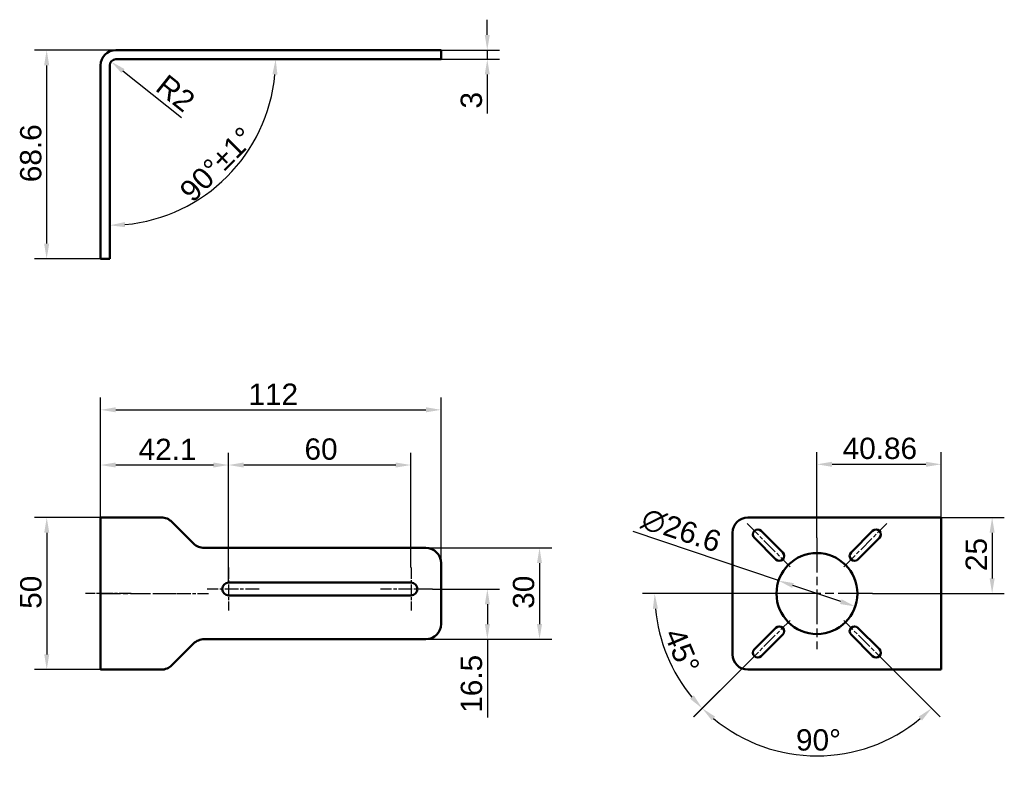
# Model space of a CAD drawing. Header units: millimetres. Extents: x 15 to 339, y 35 to 281.
import ezdxf

# ---------------------------------------------------------------- set-up
doc = ezdxf.new("R2010")
doc.units = ezdxf.units.MM
doc.header["$LTSCALE"] = 2
doc.linetypes.add('CHAIN', pattern=[0.3543, 0.2362, -0.0295, 0.0591, -0.0295])
for name, color, linetype, lineweight, true_color in [('Bemaßungen(DIN)', 179, 'Continuous', 25, 0x262659), ('Mittellinie(DIN)', 179, 'CHAIN', 25, 0x262659), ('Mittelpunktmarkierung(DIN)', 179, 'Continuous', 25, 0x262659), ('Sichtbare Kanten(DIN)', 179, 'Continuous', 50, 0x262659)]:
    doc.layers.add(name, color=color, linetype=linetype, lineweight=lineweight, true_color=true_color)
doc.styles.add('STANDARD-BSI~0', font='arial.ttf')
doc.dimstyles.new('Katalogzeichnungen', dxfattribs={"dimscale": 2, "dimtxt": 3.5, "dimasz": 2.5, "dimexe": 2, "dimexo": 0, "dimgap": 0.8, "dimtad": 1, "dimrnd": 1e-08, "dimdsep": 46, "dimtxsty": 'STANDARD-BSI~0', "dimcen": 0.09, "dimdle": 10, "dimclrd": 250, "dimclre": 250, "dimclrt": 250, "dimazin": 2, "dimtfac": 1, "dimtmove": 0, "dimatfit": 3, "dimfxl": 1, "dimtolj": 1, "dimtzin": 0, "dimlwd": 25, "dimlwe": 25, "dimarcsym": 0})
doc.dimstyles.new('STANDARD-DIN', dxfattribs={"dimscale": 2, "dimtxt": 3.5, "dimasz": 2.5, "dimexe": 3.175, "dimexo": 0, "dimgap": 0.8, "dimtad": 1, "dimrnd": 1e-08, "dimtxsty": 'STANDARD-BSI~0', "dimcen": 0.09, "dimdle": 10, "dimclrd": 250, "dimclre": 250, "dimclrt": 250, "dimazin": 2, "dimtfac": 1, "dimtmove": 0, "dimatfit": 3, "dimfxl": 1, "dimtolj": 1, "dimtzin": 0, "dimlwd": 25, "dimlwe": 25, "dimarcsym": 0})

# ---------------------------------------------------------------- blocks, each defined once
blk = doc.blocks.new('*D4')
at = {"layer": 'Bemaßungen(DIN)', "color": 250, "linetype": 'Continuous', "lineweight": 25, "true_color": 0x3f3f3f, "transparency": 16777216}
for p, q in [((83.54, 95.72), (83.54, 138.37)), ((143.54, 100.72), (143.54, 138.37)), ((138.54, 134.37), (88.54, 134.37))]:
    blk.add_line(p, q, dxfattribs=at)
at = {"layer": 'Bemaßungen(DIN)', "color": 250, "linetype": 'Continuous', "true_color": 0x3f3f3f, "transparency": 16777216}
for points in [[(88.54, 135.2), (88.54, 133.54), (83.54, 134.37)], [(138.54, 135.2), (138.54, 133.54), (143.54, 134.37)]]:
    blk.add_solid(points, dxfattribs=at)
at = {"layer": 'Defpoints', "color": 0, "linetype": 'Continuous', "transparency": 16777216}
for p in [(83.54, 134.37), (143.54, 100.72), (83.54, 95.72)]:
    blk.add_point(p, dxfattribs=at)
at = {"layer": 'Bemaßungen(DIN)', "color": 250, "linetype": 'Continuous', "lineweight": 25, "true_color": 0x3f3f3f, "transparency": 16777216, "insert": (108.52, 143.12), "char_height": 7, "attachment_point": 1, "style": 'STANDARD-BSI~0'}
blk.add_mtext('\\A1;60', dxfattribs=at)
blk = doc.blocks.new('*D5')
at = {"layer": 'Bemaßungen(DIN)', "color": 250, "linetype": 'Continuous', "lineweight": 25, "true_color": 0x3f3f3f, "transparency": 16777216}
for p, q in [((41.44, 117.12), (41.44, 138.37)), ((83.54, 100.72), (83.54, 138.37)), ((78.54, 134.37), (46.44, 134.37))]:
    blk.add_line(p, q, dxfattribs=at)
at = {"layer": 'Bemaßungen(DIN)', "color": 250, "linetype": 'Continuous', "true_color": 0x3f3f3f, "transparency": 16777216}
for points in [[(46.44, 135.2), (46.44, 133.54), (41.44, 134.37)], [(78.54, 135.2), (78.54, 133.54), (83.54, 134.37)]]:
    blk.add_solid(points, dxfattribs=at)
at = {"layer": 'Defpoints', "color": 0, "linetype": 'Continuous', "transparency": 16777216}
for p in [(41.44, 134.37), (41.44, 117.12), (83.54, 100.72)]:
    blk.add_point(p, dxfattribs=at)
at = {"layer": 'Bemaßungen(DIN)', "color": 250, "linetype": 'Continuous', "lineweight": 25, "true_color": 0x3f3f3f, "transparency": 16777216, "insert": (53.94, 143), "char_height": 7, "attachment_point": 1, "style": 'STANDARD-BSI~0'}
blk.add_mtext('\\A1;42.1', dxfattribs=at)
blk = doc.blocks.new('*D6')
at = {"layer": 'Bemaßungen(DIN)', "color": 250, "linetype": 'Continuous', "lineweight": 25, "true_color": 0x3f3f3f, "transparency": 16777216}
for p, q in [((41.44, 117.12), (41.44, 156.51)), ((153.44, 102.12), (153.44, 156.51)), ((46.44, 152.51), (148.44, 152.51))]:
    blk.add_line(p, q, dxfattribs=at)
at = {"layer": 'Bemaßungen(DIN)', "color": 250, "linetype": 'Continuous', "true_color": 0x3f3f3f, "transparency": 16777216}
for points in [[(46.44, 153.35), (46.44, 151.68), (41.44, 152.51)], [(148.44, 153.35), (148.44, 151.68), (153.44, 152.51)]]:
    blk.add_solid(points, dxfattribs=at)
at = {"layer": 'Defpoints', "color": 0, "linetype": 'Continuous', "transparency": 16777216}
for p in [(153.44, 152.51), (41.44, 117.12), (153.44, 102.12)]:
    blk.add_point(p, dxfattribs=at)
at = {"layer": 'Bemaßungen(DIN)', "color": 250, "linetype": 'Continuous', "lineweight": 25, "true_color": 0x3f3f3f, "transparency": 16777216, "insert": (90.08, 161.14), "char_height": 7, "attachment_point": 1, "style": 'STANDARD-BSI~0'}
blk.add_mtext('\\A1;112', dxfattribs=at)
blk = doc.blocks.new('*D7')
at = {"layer": 'Bemaßungen(DIN)', "color": 250, "linetype": 'Continuous', "lineweight": 25, "true_color": 0x3f3f3f, "transparency": 16777216}
for p, q in [((168.63, 275.73), (168.63, 280.73)), ((148.44, 270.73), (172.63, 270.73)), ((168.63, 270.73), (168.63, 267.73)), ((148.44, 267.73), (172.63, 267.73)), ((168.63, 262.73), (168.63, 249.94))]:
    blk.add_line(p, q, dxfattribs=at)
at = {"layer": 'Bemaßungen(DIN)', "color": 250, "linetype": 'Continuous', "true_color": 0x3f3f3f, "transparency": 16777216}
for points in [[(167.8, 275.73), (169.47, 275.73), (168.63, 270.73)], [(167.8, 262.73), (169.47, 262.73), (168.63, 267.73)]]:
    blk.add_solid(points, dxfattribs=at)
at = {"layer": 'Defpoints', "color": 0, "linetype": 'Continuous', "transparency": 16777216}
for p in [(148.44, 270.73), (148.44, 267.73), (168.63, 267.73)]:
    blk.add_point(p, dxfattribs=at)
at = {"layer": 'Bemaßungen(DIN)', "color": 250, "linetype": 'Continuous', "lineweight": 25, "true_color": 0x3f3f3f, "transparency": 16777216, "insert": (159.88, 251.54), "char_height": 7, "attachment_point": 1, "rotation": 90, "style": 'STANDARD-BSI~0'}
blk.add_mtext('\\A1;3', dxfattribs=at)
blk = doc.blocks.new('*D8')
at = {"layer": 'Bemaßungen(DIN)', "color": 250, "linetype": 'Continuous', "lineweight": 25, "true_color": 0x3f3f3f, "transparency": 16777216}
for p, q in [((46.44, 270.73), (19.69, 270.73)), ((23.69, 265.73), (23.69, 207.13)), ((41.44, 202.13), (19.69, 202.13))]:
    blk.add_line(p, q, dxfattribs=at)
at = {"layer": 'Bemaßungen(DIN)', "color": 250, "linetype": 'Continuous', "true_color": 0x3f3f3f, "transparency": 16777216}
for points in [[(22.86, 265.73), (24.53, 265.73), (23.69, 270.73)], [(22.86, 207.13), (24.53, 207.13), (23.69, 202.13)]]:
    blk.add_solid(points, dxfattribs=at)
at = {"layer": 'Defpoints', "color": 0, "linetype": 'Continuous', "transparency": 16777216}
for p in [(46.44, 270.73), (23.69, 202.13), (41.44, 202.13)]:
    blk.add_point(p, dxfattribs=at)
at = {"layer": 'Bemaßungen(DIN)', "color": 250, "linetype": 'Continuous', "lineweight": 25, "true_color": 0x3f3f3f, "transparency": 16777216, "insert": (14.94, 227.32), "char_height": 7, "attachment_point": 1, "rotation": 90, "style": 'STANDARD-BSI~0'}
blk.add_mtext('\\A1;68.6', dxfattribs=at)
blk = doc.blocks.new('*D9')
at = {"layer": 'Bemaßungen(DIN)', "color": 250, "linetype": 'Continuous', "lineweight": 25, "true_color": 0x3f3f3f, "transparency": 16777216}
for p, q in [((46.44, 117.12), (19.72, 117.12)), ((23.72, 112.12), (23.72, 72.12)), ((46.44, 67.12), (19.72, 67.12))]:
    blk.add_line(p, q, dxfattribs=at)
at = {"layer": 'Bemaßungen(DIN)', "color": 250, "linetype": 'Continuous', "true_color": 0x3f3f3f, "transparency": 16777216}
for points in [[(22.89, 112.12), (24.55, 112.12), (23.72, 117.12)], [(22.89, 72.12), (24.55, 72.12), (23.72, 67.12)]]:
    blk.add_solid(points, dxfattribs=at)
at = {"layer": 'Defpoints', "color": 0, "linetype": 'Continuous', "transparency": 16777216}
for p in [(46.44, 117.12), (23.72, 67.12), (46.44, 67.12)]:
    blk.add_point(p, dxfattribs=at)
at = {"layer": 'Bemaßungen(DIN)', "color": 250, "linetype": 'Continuous', "lineweight": 25, "true_color": 0x3f3f3f, "transparency": 16777216, "insert": (14.97, 87.12), "char_height": 7, "attachment_point": 1, "rotation": 90, "style": 'STANDARD-BSI~0'}
blk.add_mtext('\\A1;50', dxfattribs=at)
blk = doc.blocks.new('*D10')
at = {"layer": 'Bemaßungen(DIN)', "color": 250, "linetype": 'Continuous', "lineweight": 25, "true_color": 0x3f3f3f, "transparency": 16777216}
for p, q in [((148.44, 107.12), (189.82, 107.12)), ((185.82, 102.12), (185.82, 82.12)), ((148.44, 77.12), (189.82, 77.12))]:
    blk.add_line(p, q, dxfattribs=at)
at = {"layer": 'Bemaßungen(DIN)', "color": 250, "linetype": 'Continuous', "true_color": 0x3f3f3f, "transparency": 16777216}
for points in [[(184.98, 102.12), (186.65, 102.12), (185.82, 107.12)], [(184.98, 82.12), (186.65, 82.12), (185.82, 77.12)]]:
    blk.add_solid(points, dxfattribs=at)
at = {"layer": 'Defpoints', "color": 0, "linetype": 'Continuous', "transparency": 16777216}
for p in [(148.44, 107.12), (148.44, 77.12), (185.82, 77.12)]:
    blk.add_point(p, dxfattribs=at)
at = {"layer": 'Bemaßungen(DIN)', "color": 250, "linetype": 'Continuous', "lineweight": 25, "true_color": 0x3f3f3f, "transparency": 16777216, "insert": (177.06, 87.13), "char_height": 7, "attachment_point": 1, "rotation": 90, "style": 'STANDARD-BSI~0'}
blk.add_mtext('\\A1;30', dxfattribs=at)
blk = doc.blocks.new('*D11')
at = {"layer": 'Bemaßungen(DIN)', "color": 250, "linetype": 'Continuous', "lineweight": 25, "true_color": 0x3f3f3f, "transparency": 16777216}
for p, q in [((150.64, 93.62), (172.66, 93.62)), ((168.66, 88.62), (168.66, 82.12)), ((148.44, 77.12), (172.66, 77.12)), ((168.66, 77.12), (168.66, 51.35))]:
    blk.add_line(p, q, dxfattribs=at)
at = {"layer": 'Bemaßungen(DIN)', "color": 250, "linetype": 'Continuous', "true_color": 0x3f3f3f, "transparency": 16777216}
for points in [[(167.83, 88.62), (169.49, 88.62), (168.66, 93.62)], [(167.83, 82.12), (169.49, 82.12), (168.66, 77.12)]]:
    blk.add_solid(points, dxfattribs=at)
at = {"layer": 'Defpoints', "color": 0, "linetype": 'Continuous', "transparency": 16777216}
for p in [(150.64, 93.62), (168.66, 93.62), (148.44, 77.12)]:
    blk.add_point(p, dxfattribs=at)
at = {"layer": 'Bemaßungen(DIN)', "color": 250, "linetype": 'Continuous', "lineweight": 25, "true_color": 0x3f3f3f, "transparency": 16777216, "insert": (159.91, 52.95), "char_height": 7, "attachment_point": 1, "rotation": 90, "style": 'STANDARD-BSI~0'}
blk.add_mtext('\\A1;16.5', dxfattribs=at)
blk = doc.blocks.new('*D12')
at = {"layer": 'Bemaßungen(DIN)', "color": 250, "linetype": 'Continuous', "lineweight": 25, "true_color": 0x3f3f3f, "transparency": 16777216}
for p, q in [((264.47, 96.37), (216.58, 112.5)), ((284.94, 89.47), (269.2, 94.77))]:
    blk.add_line(p, q, dxfattribs=at)
at = {"layer": 'Bemaßungen(DIN)', "color": 250, "linetype": 'Continuous', "true_color": 0x3f3f3f, "transparency": 16777216}
for points in [[(269.47, 95.56), (268.94, 93.98), (264.47, 96.37)], [(285.2, 90.26), (284.67, 88.69), (289.67, 87.88)]]:
    blk.add_solid(points, dxfattribs=at)
at = {"layer": 'Defpoints', "color": 0, "linetype": 'Continuous', "transparency": 16777216}
for p in [(264.47, 96.37), (289.67, 87.88)]:
    blk.add_point(p, dxfattribs=at)
at = {"layer": 'Bemaßungen(DIN)', "color": 250, "linetype": 'Continuous', "lineweight": 25, "true_color": 0x3f3f3f, "transparency": 16777216, "insert": (221.02, 120.65), "char_height": 7, "attachment_point": 1, "rotation": 341.3857, "style": 'STANDARD-BSI~0'}
blk.add_mtext('\\A1;∅26.6', dxfattribs=at)
blk = doc.blocks.new('*D13')
at = {"layer": 'Bemaßungen(DIN)', "color": 250, "linetype": 'Continuous', "lineweight": 25, "true_color": 0x3f3f3f, "transparency": 16777216}
for p, q in [((277.07, 110.42), (277.07, 138.6)), ((317.93, 117.12), (317.93, 138.6)), ((282.07, 134.6), (312.93, 134.6))]:
    blk.add_line(p, q, dxfattribs=at)
at = {"layer": 'Bemaßungen(DIN)', "color": 250, "linetype": 'Continuous', "true_color": 0x3f3f3f, "transparency": 16777216}
for points in [[(282.07, 135.44), (282.07, 133.77), (277.07, 134.6)], [(312.93, 135.44), (312.93, 133.77), (317.93, 134.6)]]:
    blk.add_solid(points, dxfattribs=at)
at = {"layer": 'Defpoints', "color": 0, "linetype": 'Continuous', "transparency": 16777216}
for p in [(317.93, 134.6), (317.93, 117.12), (277.07, 110.42)]:
    blk.add_point(p, dxfattribs=at)
at = {"layer": 'Bemaßungen(DIN)', "color": 250, "linetype": 'Continuous', "lineweight": 25, "true_color": 0x3f3f3f, "transparency": 16777216, "insert": (285.55, 143.35), "char_height": 7, "attachment_point": 1, "style": 'STANDARD-BSI~0'}
blk.add_mtext('\\A1;40.86', dxfattribs=at)
blk = doc.blocks.new('*D14')
at = {"layer": 'Bemaßungen(DIN)', "color": 250, "linetype": 'Continuous', "lineweight": 25, "true_color": 0x3f3f3f, "transparency": 16777216}
for p, q in [((317.93, 117.12), (338.71, 117.12)), ((334.71, 112.12), (334.71, 97.12)), ((295.37, 92.12), (338.71, 92.12))]:
    blk.add_line(p, q, dxfattribs=at)
at = {"layer": 'Bemaßungen(DIN)', "color": 250, "linetype": 'Continuous', "true_color": 0x3f3f3f, "transparency": 16777216}
for points in [[(333.88, 112.12), (335.55, 112.12), (334.71, 117.12)], [(333.88, 97.12), (335.55, 97.12), (334.71, 92.12)]]:
    blk.add_solid(points, dxfattribs=at)
at = {"layer": 'Defpoints', "color": 0, "linetype": 'Continuous', "transparency": 16777216}
for p in [(317.93, 117.12), (295.37, 92.12), (334.71, 92.12)]:
    blk.add_point(p, dxfattribs=at)
at = {"layer": 'Bemaßungen(DIN)', "color": 250, "linetype": 'Continuous', "lineweight": 25, "true_color": 0x3f3f3f, "transparency": 16777216, "insert": (325.97, 99.52), "char_height": 7, "attachment_point": 1, "rotation": 90, "style": 'STANDARD-BSI~0'}
blk.add_mtext('\\A1;25', dxfattribs=at)
blk = doc.blocks.new('*D15')
at = {"layer": 'Bemaßungen(DIN)', "color": 250, "linetype": 'Continuous', "lineweight": 25, "true_color": 0x3f3f3f, "transparency": 16777216}
blk.add_line((68.05, 248.47), (48.79, 263.85), dxfattribs=at)
at = {"layer": 'Bemaßungen(DIN)', "color": 250, "linetype": 'Continuous', "true_color": 0x3f3f3f, "transparency": 16777216}
blk.add_solid([(49.31, 264.5), (48.27, 263.2), (44.88, 266.97)], dxfattribs=at)
at = {"layer": 'Defpoints', "color": 0, "linetype": 'Continuous', "transparency": 16777216}
for p in [(44.88, 266.97), (46.44, 265.73)]:
    blk.add_point(p, dxfattribs=at)
at = {"layer": 'Bemaßungen(DIN)', "color": 250, "linetype": 'Continuous', "lineweight": 25, "true_color": 0x3f3f3f, "transparency": 16777216, "insert": (63.42, 263.21), "char_height": 7, "attachment_point": 1, "rotation": 321.3898, "style": 'STANDARD-BSI~0'}
blk.add_mtext('\\A1;R2', dxfattribs=at)
blk = doc.blocks.new('*D16')
at = {"layer": 'Bemaßungen(DIN)', "color": 250, "linetype": 'Continuous', "lineweight": 25, "true_color": 0x3f3f3f, "transparency": 16777216}
blk.add_arc((44.44, 267.73), 54.57, 275.2515, 354.7485, dxfattribs=at)
at = {"layer": 'Bemaßungen(DIN)', "color": 250, "linetype": 'Continuous', "true_color": 0x3f3f3f, "transparency": 16777216}
for points in [[(97.95, 262.77), (99.62, 262.69), (99.01, 267.73)], [(49.48, 212.55), (49.4, 214.22), (44.44, 213.15)]]:
    blk.add_solid(points, dxfattribs=at)
at = {"layer": 'Defpoints', "color": 0, "linetype": 'Continuous', "transparency": 16777216}
for p in [(44.44, 267.73), (148.44, 267.73), (71.73, 220.47), (44.44, 207.13)]:
    blk.add_point(p, dxfattribs=at)
at = {"layer": 'Bemaßungen(DIN)', "color": 250, "linetype": 'Continuous', "lineweight": 25, "true_color": 0x3f3f3f, "transparency": 16777216, "insert": (66.79, 225.27), "char_height": 7, "attachment_point": 1, "rotation": 45, "style": 'STANDARD-BSI~0'}
blk.add_mtext('\\A1;90°±1°', dxfattribs=at)
blk = doc.blocks.new('*D17')
at = {"layer": 'Bemaßungen(DIN)', "color": 250, "linetype": 'Continuous', "lineweight": 25, "true_color": 0x3f3f3f, "transparency": 16777216}
for p, q in [((277.05, 92.12), (219.7, 92.12)), ((254.09, 69.14), (236.51, 51.56))]:
    blk.add_line(p, q, dxfattribs=at)
blk.add_arc((277.07, 92.12), 53.36, 185.3703, 219.6297, dxfattribs=at)
at = {"layer": 'Bemaßungen(DIN)', "color": 250, "linetype": 'Continuous', "true_color": 0x3f3f3f, "transparency": 16777216}
for points in [[(223.11, 87.09), (224.77, 87.17), (223.7, 92.12)], [(236.58, 58.65), (235.35, 57.53), (239.33, 54.39)]]:
    blk.add_solid(points, dxfattribs=at)
at = {"layer": 'Defpoints', "color": 0, "linetype": 'Continuous', "transparency": 16777216}
for p in [(277.05, 92.12), (277.07, 92.12), (225.52, 78.31), (254.09, 69.14)]:
    blk.add_point(p, dxfattribs=at)
at = {"layer": 'Bemaßungen(DIN)', "color": 250, "linetype": 'Continuous', "lineweight": 25, "true_color": 0x3f3f3f, "transparency": 16777216, "insert": (233.14, 81.51), "char_height": 7, "attachment_point": 1, "rotation": 292.5, "style": 'STANDARD-BSI~0'}
blk.add_mtext('\\A1;45°', dxfattribs=at)
blk = doc.blocks.new('*D18')
at = {"layer": 'Bemaßungen(DIN)', "color": 250, "linetype": 'Continuous', "lineweight": 25, "true_color": 0x3f3f3f, "transparency": 16777216}
for p, q in [((254.09, 69.14), (236.53, 51.58)), ((300.05, 69.14), (317.61, 51.58))]:
    blk.add_line(p, q, dxfattribs=at)
blk.add_arc((277.07, 92.12), 53.34, 230.373, 309.627, dxfattribs=at)
at = {"layer": 'Bemaßungen(DIN)', "color": 250, "linetype": 'Continuous', "true_color": 0x3f3f3f, "transparency": 16777216}
for points in [[(242.49, 50.43), (243.61, 51.66), (239.35, 54.41)], [(310.53, 51.66), (311.65, 50.43), (314.79, 54.41)]]:
    blk.add_solid(points, dxfattribs=at)
at = {"layer": 'Defpoints', "color": 0, "linetype": 'Continuous', "transparency": 16777216}
for p in [(277.07, 92.12), (254.09, 69.14), (300.05, 69.14), (263.26, 40.6)]:
    blk.add_point(p, dxfattribs=at)
at = {"layer": 'Bemaßungen(DIN)', "color": 250, "linetype": 'Continuous', "lineweight": 25, "true_color": 0x3f3f3f, "transparency": 16777216, "insert": (270.2, 47.53), "char_height": 7, "attachment_point": 1, "style": 'STANDARD-BSI~0'}
blk.add_mtext('\\A1;90°', dxfattribs=at)

msp = doc.modelspace()

# ---------------------------------------------------------------- linework, layer by layer
at = {"layer": 'Mittellinie(DIN)', "linetype": 'CHAIN', "ltscale": 11.111974}
for p, q in [((254.0883, 115.1053), (268.2305, 100.9632)), ((285.9081, 100.9632), (300.0503, 115.1053)), ((254.0883, 69.1433), (268.2305, 83.2855)), ((300.0503, 69.1433), (285.9081, 83.2855))]:
    msp.add_line(p, q, dxfattribs=at)
at = {"layer": 'Mittellinie(DIN)', "linetype": 'CHAIN', "ltscale": 8.333956}
msp.add_line((51.4434, 92.1243), (36.4434, 92.1243), dxfattribs=at)
at = {"layer": 'Mittellinie(DIN)', "linetype": 'CHAIN', "ltscale": 13.850507}
msp.add_line((41.4434, 92.1243), (66.3723, 92.1243), dxfattribs=at)
at = {"layer": 'Mittellinie(DIN)', "linetype": 'CHAIN', "ltscale": 9.484649}
msp.add_line((59.9079, 92.1243), (76.9789, 92.1243), dxfattribs=at)
at = {"layer": 'Mittelpunktmarkierung(DIN)', "linetype": 'CHAIN', "ltscale": 23.990969}
for p, q in [((277.0693, 110.4243), (277.0693, 73.8243)), ((295.3693, 92.1243), (258.7693, 92.1243))]:
    msp.add_line(p, q, dxfattribs=at)
at = {"layer": 'Mittelpunktmarkierung(DIN)', "linetype": 'CHAIN', "ltscale": 7.889472}
for p, q in [((83.5434, 100.7243), (83.5434, 86.5243)), ((143.5434, 100.7243), (143.5434, 86.5243))]:
    msp.add_line(p, q, dxfattribs=at)
at = {"layer": 'Mittelpunktmarkierung(DIN)', "linetype": 'CHAIN', "ltscale": 9.500724}
for p, q in [((93.5434, 93.6243), (76.4434, 93.6243)), ((150.6434, 93.6243), (133.5434, 93.6243))]:
    msp.add_line(p, q, dxfattribs=at)
at = {"layer": 'Sichtbare Kanten(DIN)'}
for p, q in [((46.4434, 270.7251), (61.3723, 270.7251)), ((61.3723, 270.7251), (64.9079, 270.7251)), ((64.9079, 270.7251), (71.9789, 270.7251)), ((75.5145, 270.7251), (71.9789, 270.7251)), ((75.5145, 270.7251), (148.4434, 270.7251)), ((148.4434, 270.7251), (153.4434, 270.7251)), ((153.4434, 267.7251), (153.4434, 270.7251)), ((41.4434, 207.1251), (41.4434, 265.7251)), ((44.4434, 207.1251), (44.4434, 265.7251)), ((46.4434, 267.7251), (61.3723, 267.7251)), ((64.9079, 267.7251), (61.3723, 267.7251)), ((71.9789, 267.7251), (64.9079, 267.7251)), ((71.9789, 267.7251), (75.5145, 267.7251)), ((148.4434, 267.7251), (75.5145, 267.7251)), ((153.4434, 267.7251), (148.4434, 267.7251)), ((41.4434, 202.1251), (41.4434, 207.1251)), ((44.4434, 207.1251), (44.4434, 202.1251)), ((41.4434, 202.1251), (44.4434, 202.1251)), ((41.4434, 117.1243), (46.4434, 117.1243)), ((41.4434, 117.1243), (41.4434, 67.1243)), ((46.4434, 117.1243), (61.3723, 117.1243)), ((312.9293, 117.1243), (254.3293, 117.1243)), ((312.9293, 117.1243), (317.9293, 117.1243)), ((317.9293, 67.1243), (317.9293, 117.1243)), ((71.9789, 108.5888), (64.9079, 115.6599)), ((249.3293, 112.1243), (249.3293, 72.1243)), ((263.5636, 103.3673), (256.4925, 110.4384)), ((258.7552, 112.7011), (265.8263, 105.6301)), ((288.3123, 105.6301), (295.3834, 112.7011)), ((297.6461, 110.4384), (290.5751, 103.3673)), ((148.4434, 107.1243), (75.5145, 107.1243)), ((153.4434, 82.1243), (153.4434, 102.1243)), ((83.5434, 95.7243), (143.5434, 95.7243)), ((143.5434, 91.5243), (83.5434, 91.5243)), ((256.4925, 73.8103), (263.5636, 80.8813)), ((265.8263, 78.6186), (258.7552, 71.5475)), ((295.3834, 71.5475), (288.3123, 78.6186)), ((290.5751, 80.8813), (297.6461, 73.8103)), ((64.9079, 68.5888), (71.9789, 75.6599)), ((75.5145, 77.1243), (148.4434, 77.1243)), ((46.4434, 67.1243), (41.4434, 67.1243)), ((46.4434, 67.1243), (61.3723, 67.1243)), ((254.3293, 67.1243), (312.9293, 67.1243)), ((317.9293, 67.1243), (312.9293, 67.1243))]:
    msp.add_line(p, q, dxfattribs=at)
msp.add_circle((277.0693, 92.1243), 13.3, dxfattribs=at)
for centre, radius, start, end in [((46.4434, 265.7251), 5, 90, 180), ((46.4434, 265.7251), 2, 90, 180), ((61.3723, 112.1243), 5, 45, 90), ((254.3293, 112.1243), 5, 90, 180), ((257.6239, 111.5698), 1.6, 45, 225), ((296.5147, 111.5698), 1.6, 315, 135), ((75.5145, 112.1243), 5, 225, 270), ((148.4434, 102.1243), 5, 0, 90), ((264.6949, 104.4987), 1.6, 225, 45), ((289.4437, 104.4987), 1.6, 135, 315), ((83.5434, 93.6243), 2.1, 90, 270), ((143.5434, 93.6243), 2.1, 270, 90), ((148.4434, 82.1243), 5, 270, 0), ((264.6949, 79.75), 1.6, 315, 135), ((289.4437, 79.75), 1.6, 45, 225), ((75.5145, 72.1243), 5, 90, 135), ((254.3293, 72.1243), 5, 180, 270), ((257.6239, 72.6789), 1.6, 135, 315), ((296.5147, 72.6789), 1.6, 225, 45), ((61.3723, 72.1243), 5, 270, 315)]:
    msp.add_arc(centre, radius, start, end, dxfattribs=at)

# ---------------------------------------------------------------- dimensions: what is measured, and where the dimension line sits
at = {"layer": 'Bemaßungen(DIN)', "color": 250, "linetype": 'Continuous', "lineweight": 25, "true_color": 0x3f3f3f}
for base, p1, p2, angle, override, picture, middle in [((168.632, 267.7251), (148.4434, 270.7251), (148.4434, 267.7251), 90, {"dimgap": 0.8, "dimdec": 2, "dimtol": 0, "dimlim": 0, "dimtp": 0, "dimtm": 0, "dimtdec": 2, "dimtofl": 1, "dimatfit": 1}, '*D7', (168.632, 253.8331)), ((23.6919, 202.1251), (46.4434, 270.7251), (41.4434, 202.1251), 90, {"dimgap": 0.8, "dimdec": 2, "dimtol": 0, "dimlim": 0, "dimtp": 0, "dimtm": 0, "dimtdec": 2, "dimtofl": 0, "dimatfit": 1}, '*D8', (23.6919, 236.4251)), ((153.4434, 152.5149), (41.4434, 117.1243), (153.4434, 102.1243), 180, {"dimgap": 0.8, "dimdec": 2, "dimtol": 0, "dimlim": 0, "dimtp": 0, "dimtm": 0, "dimtdec": 2, "dimtofl": 0, "dimatfit": 1}, '*D6', (97.4434, 152.5149)), ((41.4434, 134.3695), (83.5434, 100.7243), (41.4434, 117.1243), 180, {"dimgap": 0.8, "dimdec": 2, "dimtol": 0, "dimlim": 0, "dimtp": 0, "dimtm": 0, "dimtdec": 2, "dimtofl": 0, "dimatfit": 1}, '*D5', (62.4934, 134.3695)), ((83.5434, 134.3695), (143.5434, 100.7243), (83.5434, 95.7243), 180, {"dimgap": 0.8, "dimdec": 2, "dimtol": 0, "dimlim": 0, "dimtp": 0, "dimtm": 0, "dimtdec": 2, "dimtofl": 0, "dimatfit": 1}, '*D4', (113.5434, 134.3695)), ((317.9293, 134.604), (277.0693, 110.4243), (317.9293, 117.1243), 180, {"dimgap": 0.8, "dimdec": 2, "dimtol": 0, "dimlim": 0, "dimtp": 0, "dimtm": 0, "dimtdec": 2, "dimtofl": 0, "dimatfit": 1}, '*D13', (297.4993, 134.604)), ((23.7203, 67.1243), (46.4434, 117.1243), (46.4434, 67.1243), 90, {"dimgap": 0.8, "dimdec": 2, "dimtol": 0, "dimlim": 0, "dimtp": 0, "dimtm": 0, "dimtdec": 2, "dimtofl": 0, "dimatfit": 1}, '*D9', (23.7203, 92.1243)), ((334.7138, 92.1243), (317.9293, 117.1243), (295.3693, 92.1243), 90, {"dimgap": 0.8, "dimdec": 2, "dimtol": 0, "dimlim": 0, "dimtp": 0, "dimtm": 0, "dimtdec": 2, "dimtofl": 0, "dimatfit": 1}, '*D14', (334.7138, 104.6243)), ((185.8153, 77.1243), (148.4434, 107.1243), (148.4434, 77.1243), 90, {"dimgap": 0.8, "dimdec": 2, "dimtol": 0, "dimlim": 0, "dimtp": 0, "dimtm": 0, "dimtdec": 2, "dimtofl": 0, "dimatfit": 1}, '*D10', (185.8153, 92.1243)), ((168.6603, 93.6243), (148.4434, 77.1243), (150.6434, 93.6243), 90, {"dimgap": 0.8, "dimdec": 2, "dimtol": 0, "dimlim": 0, "dimtp": 0, "dimtm": 0, "dimtdec": 2, "dimtofl": 0, "dimatfit": 2}, '*D11', (168.6603, 61.7361))]:
    dim = msp.add_linear_dim(base=base, p1=p1, p2=p2, angle=angle, dimstyle='Katalogzeichnungen', override=override, dxfattribs=at)
    dim.commit()
    dim.dimension.update_dxf_attribs({"geometry": picture, "text_midpoint": middle, "dimtype": 160})
for base, center, p1, p2, dimstyle, override, picture, middle in [((71.7287, 220.4655), (44.4434, 267.7251), (44.4434, 207.1251), (148.4434, 267.7251), 'STANDARD-DIN', {"dimgap": 0.8, "dimse1": 1, "dimse2": 1, "dimadec": 2, "dimtol": 1, "dimlim": 0, "dimtp": 1, "dimtm": 1, "dimtdec": 0}, '*D16', (83.0307, 229.1378)), ((225.5227, 78.3124), (277.0693, 92.1243), (277.0493, 92.1243), (254.0883, 69.1433), 'Katalogzeichnungen', {"dimgap": 0.8, "dimadec": 2, "dimtol": 0, "dimlim": 0, "dimtp": 0, "dimtm": 0, "dimtdec": 0}, '*D17', (227.7665, 71.7024)), ((263.2644, 40.6037), (277.0693, 92.1243), (254.0883, 69.1433), (300.0503, 69.1433), 'Katalogzeichnungen', {"dimgap": 0.8, "dimadec": 2, "dimtol": 0, "dimlim": 0, "dimtp": 0, "dimtm": 0, "dimtdec": 0}, '*D18', (277.0693, 38.7863))]:
    dim = msp.add_angular_dim_3p(base=base, center=center, p1=p1, p2=p2, dimstyle=dimstyle, override=override, dxfattribs=at)
    dim.commit()
    dim.dimension.update_dxf_attribs({"geometry": picture, "text_midpoint": middle, "dimtype": 165})
dim = msp.add_radius_dim(center=(46.4434, 265.7251), mpoint=(44.8806, 266.9731), dimstyle='Katalogzeichnungen', override={"dimgap": 0.8, "dimdec": 2, "dimlfac": 1, "dimcen": 0, "dimtol": 0, "dimlim": 0, "dimtp": 0, "dimtm": 0, "dimtdec": 2, "dimtofl": 0}, dxfattribs=at)
dim.commit()
dim.dimension.update_dxf_attribs({"geometry": '*D15', "text_midpoint": (62.4186, 252.9676), "dimtype": 164})
dim = msp.add_diameter_dim_2p(p1=(289.6736, 87.879), p2=(264.465, 96.3696), dimstyle='Katalogzeichnungen', override={"dimgap": 0.8, "dimdec": 2, "dimlfac": 1, "dimtol": 0, "dimlim": 0, "dimtp": 0, "dimtm": 0, "dimtdec": 2, "dimatfit": 2}, dxfattribs=at)
dim.commit()
dim.dimension.update_dxf_attribs({"geometry": '*D12', "text_midpoint": (230.3217, 107.8696), "dimtype": 163})

doc.saveas('drawing.dxf')
